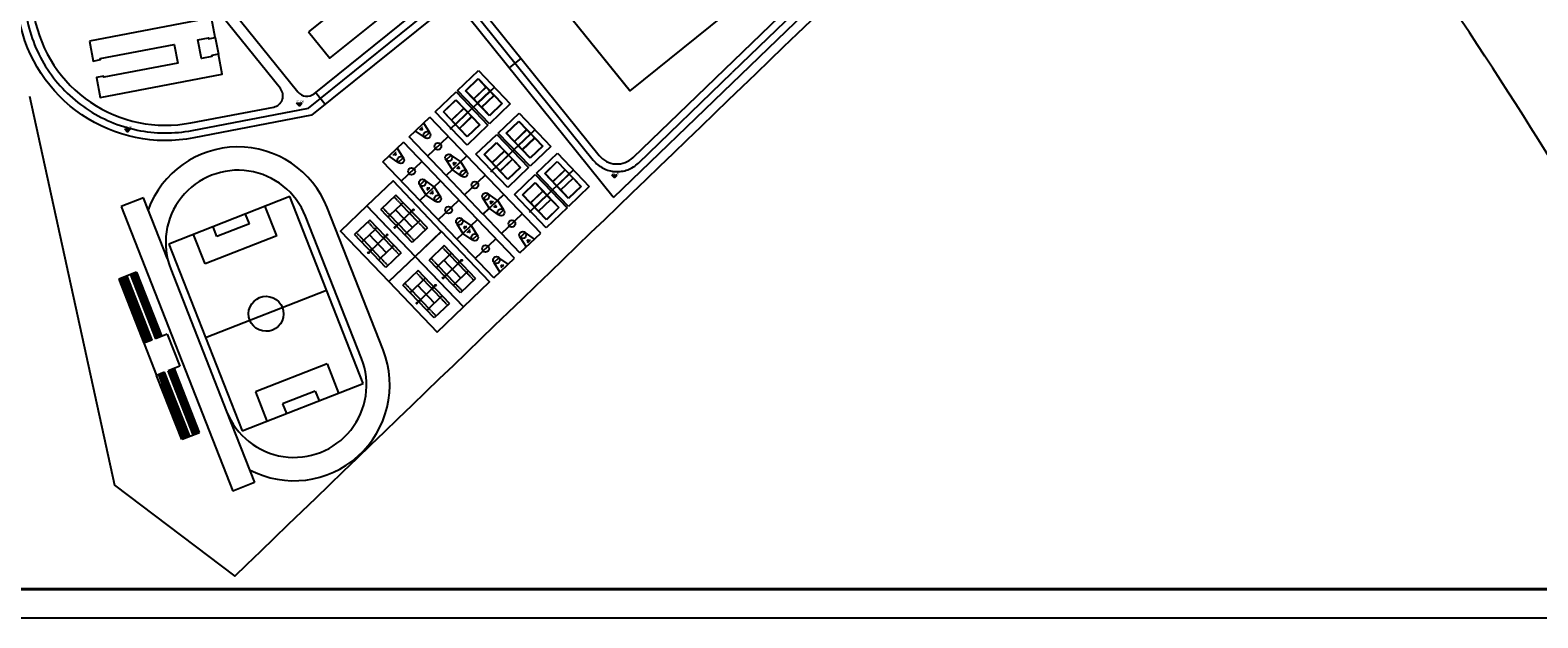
# Model space of a CAD drawing. Extents: x 38389316 to 38392219, y 2477539 to 2480586.
# Tile 21 of 44: x 38389714 to 38390503, y 2479219 to 2479526. Entities that reach past the tile are written whole.
import ezdxf

# ---------------------------------------------------------------- set-up
doc = ezdxf.new("R2010")
doc.units = 0
doc.header["$LTSCALE"] = 1000
doc.header["$MEASUREMENT"] = 0
doc.linetypes.add('CENTER2', pattern=[1.125, 0.75, -0.125, 0.125, -0.125])
doc.linetypes.add('DASH', pattern=[0.35, 0.25, -0.1])
doc.layers.get('0').update_dxf_attribs({"linetype": 'CONTINUOUS'})
for name, color, linetype in [('0-lunkuo', 8, 'CONTINUOUS'), ('DIM_ELEV', 8, 'CONTINUOUS'), ('PUB_TITLE', 4, 'CONTINUOUS'), ('u-road', 4, 'CONTINUOUS'), ('YD_地块界线', 7, 'CONTINUOUS'), ('建筑轮廓', 2, 'CONTINUOUS'), ('路中线', 7, 'CENTER2'), ('道路', 33, 'CONTINUOUS')]:
    doc.layers.add(name, color=color, linetype=linetype)
doc.styles.add('-宋体', font='txt', dxfattribs={"width": 0.8})
doc.styles.add('DIM_FONT', font='SIMPLEX', dxfattribs={"width": 0.7, "bigfont": 'GBCBIG'})
doc.styles.get("Standard").update_dxf_attribs({"font": 'GBENOR', "bigfont": 'GBCBIG'})

# ---------------------------------------------------------------- blocks, each defined once
blk = doc.blocks.new('A$C7A8B422E')
at = {"layer": '0-lunkuo'}
for p, q in [((0, 23279), (14585, 27187)), ((14585, 27187), (20823, 3908)), ((6238, 0), (0, 23279)), ((3674, 21157), (12464, 23513)), ((8359, 3674), (3674, 21157)), ((3797, 21087), (12393, 23390)), ((5324, 15388), (3797, 21087)), ((5324, 15388), (13920, 17691)), ((5350, 15291), (13946, 17595)), ((12393, 23390), (13920, 17691)), ((12464, 23513), (17149, 6029)), ((13946, 17595), (14697, 14794)), ((17804, 15574), (2229, 11401)), ((15724, 15017), (5099, 12170)), ((6100, 12490), (5350, 15291)), ((6100, 12490), (14697, 14794)), ((6126, 12393), (14723, 14697)), ((6877, 9592), (6126, 12393)), ((6877, 9592), (15473, 11896)), ((6903, 9496), (15499, 11799)), ((8430, 3797), (6903, 9496)), ((14723, 14697), (15473, 11896)), ((15499, 11799), (17026, 6100)), ((20823, 3908), (6238, 0)), ((17149, 6029), (8359, 3674)), ((17026, 6100), (8430, 3797))]:
    blk.add_line(p, q, dxfattribs=at)
at = {"layer": '0-lunkuo', "style": 'DIM_FONT', "width": 0.8, "flags": 9}
for tag in ['YSIZE', 'XSIZE']:
    blk.add_attdef(tag, (10503, 13650), '', height=0.5, rotation=105.000016, dxfattribs=at)
blk = doc.blocks.new('A$C4E7B5845')
at = {"layer": '0-lunkuo'}
for points in [[(27.73, 158.71), (15.43, 155.85)], [(15.43, 155.85), (51.63, 0)], [(103.57, 148.08), (37.34, 132.69)], [(80.62, 137.1), (79.38, 142.46)], [(93.83, 128.88), (90.09, 144.95)], [(127.33, 45.8), (103.57, 148.08)], [(54.55, 119.75), (50.82, 135.83)], [(62.78, 132.96), (61.53, 138.31)], [(80.62, 137.1), (62.78, 132.96)], [(128.3, 58.86), (110.2, 136.79)], [(140.18, 61.62), (122.08, 139.55)], [(140.18, 61.62), (122.08, 139.55)], [(37.34, 132.69), (61.09, 30.42)], [(93.83, 128.88), (54.55, 119.75)], [(18.48, 120.65), (8.74, 118.39)], [(8.74, 118.39), (16.88, 83.3)], [(9.71, 118.61), (10.84, 113.74)], [(10.05, 118.69), (11.18, 113.82)], [(10.39, 118.77), (11.52, 113.9)], [(10.73, 118.85), (11.86, 113.98)], [(11.07, 118.93), (12.21, 114.06)], [(11.42, 119.01), (12.55, 114.14)], [(11.76, 119.09), (12.89, 114.22)], [(12.1, 119.17), (13.23, 114.3)], [(12.44, 119.25), (13.57, 114.38)], [(12.78, 119.32), (13.91, 114.45)], [(13.12, 119.4), (21.27, 84.32)], [(15.07, 119.86), (23.22, 84.77)], [(15.41, 119.94), (16.54, 115.07)], [(15.75, 120.01), (16.88, 115.14)], [(16.09, 120.09), (17.22, 115.22)], [(16.43, 120.17), (17.56, 115.3)], [(16.77, 120.25), (17.9, 115.38)], [(17.11, 120.33), (18.24, 115.46)], [(17.45, 120.41), (18.59, 115.54)], [(17.8, 120.49), (18.93, 115.62)], [(18.14, 120.57), (19.27, 115.7)], [(18.48, 120.65), (26.63, 85.56)], [(18.48, 120.65), (26.63, 85.56)], [(36.37, 119.64), (54.47, 41.71)], [(10.1, 112.52), (20.96, 65.77)], [(14.25, 114.53), (10.84, 113.74)], [(10.84, 113.74), (16.73, 88.4)], [(11.52, 113.9), (17.41, 88.55)], [(12.2, 114.06), (18.09, 88.71)], [(12.89, 114.22), (18.77, 88.87)], [(13.57, 114.37), (19.45, 89.03)], [(19.61, 115.78), (16.2, 114.99)], [(16.88, 115.14), (22.77, 89.8)], [(17.56, 115.3), (23.45, 89.96)], [(18.24, 115.46), (24.13, 90.11)], [(18.93, 115.62), (24.81, 90.27)], [(49.21, 81.56), (115.45, 96.94)], [(20.14, 89.19), (16.73, 88.4)], [(16.73, 88.4), (17.86, 83.53)], [(17.07, 88.47), (18.2, 83.6)], [(17.41, 88.55), (18.54, 83.68)], [(17.75, 88.63), (18.88, 83.76)], [(18.09, 88.71), (19.22, 83.84)], [(18.43, 88.79), (19.56, 83.92)], [(18.77, 88.87), (19.9, 84)], [(19.11, 88.95), (20.24, 84.08)], [(19.45, 89.03), (20.59, 84.16)], [(19.8, 89.11), (20.93, 84.24)], [(25.49, 90.43), (22.08, 89.64)], [(22.43, 89.72), (23.56, 84.85)], [(22.77, 89.8), (23.9, 84.93)], [(23.11, 89.88), (24.24, 85.01)], [(23.45, 89.96), (24.58, 85.09)], [(23.79, 90.04), (24.92, 85.17)], [(24.13, 90.11), (25.26, 85.24)], [(24.47, 90.19), (25.6, 85.32)], [(24.81, 90.27), (25.94, 85.4)], [(25.15, 90.35), (26.28, 85.48)], [(21.27, 84.32), (16.88, 83.3)], [(29.55, 86.24), (23.22, 84.77)], [(29.55, 86.24), (33.62, 68.71)], [(29.08, 30.72), (20.95, 65.77)], [(25.34, 66.78), (20.96, 65.77)], [(21.93, 65.99), (23.06, 61.12)], [(22.27, 66.07), (23.4, 61.2)], [(22.61, 66.15), (23.74, 61.28)], [(22.95, 66.23), (24.08, 61.36)], [(23.29, 66.31), (24.42, 61.44)], [(23.63, 66.39), (24.76, 61.52)], [(23.97, 66.47), (25.1, 61.6)], [(24.31, 66.55), (25.44, 61.68)], [(24.65, 66.63), (25.79, 61.76)], [(25, 66.71), (26.13, 61.84)], [(33.46, 31.73), (25.34, 66.79)], [(33.62, 68.71), (27.28, 67.24)], [(35.41, 32.19), (27.28, 67.24)], [(27.63, 67.32), (28.76, 62.45)], [(27.97, 67.4), (29.1, 62.53)], [(28.31, 67.47), (29.44, 62.6)], [(31.82, 63.16), (28.41, 62.37)], [(28.65, 67.55), (29.78, 62.68)], [(28.99, 67.63), (30.12, 62.76)], [(29.33, 67.71), (30.46, 62.84)], [(29.67, 67.79), (30.8, 62.92)], [(30.01, 67.87), (31.14, 63)], [(30.35, 67.95), (31.48, 63.08)], [(38.82, 32.98), (30.69, 68.03)], [(26.47, 61.92), (23.06, 61.13)], [(30.05, 30.94), (23.06, 61.13)], [(29.61, 35.97), (23.74, 61.28)], [(30.29, 36.13), (24.42, 61.44)], [(30.97, 36.29), (25.1, 61.6)], [(31.65, 36.45), (25.78, 61.76)], [(34.96, 37.22), (29.1, 62.53)], [(35.65, 37.37), (29.78, 62.68)], [(36.33, 37.53), (30.46, 62.84)], [(37.01, 37.69), (31.14, 63)], [(110.12, 58.74), (70.84, 49.62)], [(110.12, 58.74), (113.85, 42.67)], [(70.84, 49.62), (74.57, 33.55)], [(61.09, 30.42), (127.33, 45.8)], [(101.89, 45.54), (84.04, 41.39)], [(84.04, 41.39), (85.29, 36.04)], [(101.89, 45.54), (103.13, 40.18)], [(32.33, 36.61), (28.92, 35.82)], [(29.27, 35.89), (30.4, 31.02)], [(29.37, 30.79), (38.82, 32.98)], [(29.61, 35.97), (30.74, 31.1)], [(29.95, 36.05), (31.08, 31.18)], [(30.29, 36.13), (31.42, 31.26)], [(30.63, 36.21), (31.76, 31.34)], [(30.97, 36.29), (32.1, 31.42)], [(31.31, 36.37), (32.44, 31.5)], [(31.65, 36.45), (32.78, 31.58)], [(31.99, 36.53), (33.13, 31.65)], [(37.69, 37.85), (34.28, 37.06)], [(34.62, 37.14), (35.76, 32.27)], [(34.96, 37.22), (36.1, 32.34)], [(35.31, 37.29), (36.44, 32.42)], [(35.65, 37.37), (36.78, 32.5)], [(35.99, 37.45), (37.12, 32.58)], [(36.33, 37.53), (37.46, 32.66)], [(36.67, 37.61), (37.8, 32.74)], [(37.01, 37.69), (38.14, 32.82)], [(37.35, 37.77), (38.48, 32.9)], [(63.51, 2.76), (51.63, 0)]]:
    blk.add_lwpolyline(points, dxfattribs=at)
at = {"layer": '0-lunkuo', "linetype": 'DASH'}
for points in [[(35.5, 125.22), (27.73, 158.71)], [(29.41, 151.48), (27.73, 158.71)], [(54.47, 41.71), (63.51, 2.76)]]:
    blk.add_lwpolyline(points, dxfattribs=at)
at = {"layer": '0-lunkuo'}
for centre, major_axis, start_param, end_param in [((73.28, 128.21), (26.5, 42.52), 5.497979, 7.913906), ((73.28, 128.21), (20.05, 32.16), 5.497979, 8.639572), ((91.38, 50.29), (-32.16, 20.05), 0.78559, 3.927183), ((91.38, 50.29), (26.5, 42.52), 3.069273, 5.497979)]:
    blk.add_ellipse(centre, major_axis=major_axis, ratio=1, start_param=start_param, end_param=end_param, dxfattribs=at)
blk.add_ellipse((82.33, 89.25), major_axis=(-7.77, 4.84), ratio=1, dxfattribs=at)
blk = doc.blocks.new('_J1DYT')
at = {"layer": '0-lunkuo'}
for p, q in [((0, 0), (0, 1500)), ((2800, 1500), (0, 1500)), ((0, 1050), (580, 930)), ((130, 840), (120, 840)), ((120, 660), (120, 840)), ((130, 660), (130, 840)), ((580, 570), (580, 930)), ((1400, 0), (1400, 1500)), ((2800, 1050), (2220, 930)), ((2220, 570), (2220, 930)), ((2670, 840), (2680, 840)), ((2670, 660), (2670, 840)), ((2680, 660), (2680, 840)), ((2800, 0), (2800, 1500)), ((580, 570), (0, 450)), ((130, 660), (120, 660)), ((148, 755), (130, 755)), ((148, 750), (130, 750)), ((148, 745), (130, 745)), ((2220, 570), (2800, 450)), ((2652, 755), (2670, 755)), ((2652, 750), (2670, 750)), ((2652, 745), (2670, 745)), ((2670, 660), (2680, 660)), ((2800, 0), (0, 0))]:
    blk.add_line(p, q, dxfattribs=at)
for centre, radius in [((580, 750), 180), ((1400, 750), 180), ((2220, 750), 180), ((178, 750), 30), ((2622, 750), 30)]:
    blk.add_circle(centre, radius, dxfattribs=at)
at = {"layer": '0-lunkuo', "flags": 9}
for tag in ['XSIZE', 'YSIZE']:
    blk.add_attdef(tag, (0, 0), '', height=0.5, rotation=0, dxfattribs=at)
blk = doc.blocks.new('hyvahavb')
at = {"layer": 'DIM_ELEV'}
blk.add_hatch(color=8, dxfattribs=at).paths.add_polyline_path([(-173.2, -4360.8), (-182.2, -4351.8), (-164.2, -4351.8)])
at = {"layer": 'DIM_ELEV', "color": 8}
for p, q in [((-173.2, -4360.8), (-182.2, -4351.8)), ((-182.2, -4351.8), (-164.2, -4351.8)), ((-173.2, -4360.8), (-164.2, -4351.8))]:
    blk.add_line(p, q, dxfattribs=at)
blk = doc.blocks.new('$plan$00002337')
at = {"layer": '0-lunkuo'}
for p, q in [((-11885, -5485), (-11885, 5485)), ((-11885, 5485), (11885, 5485)), ((-6400, 4115), (-6400, 5485)), ((-6400, -4115), (-6400, 4115)), ((-6400, 4115), (6400, 4115)), ((-6400, 0), (6400, 0)), ((0, -6417), (0, 6417)), ((6400, 4115), (6400, 5485)), ((6400, -4115), (6400, 4115)), ((11885, -5485), (11885, 5485)), ((-11885, -5485), (11885, -5485)), ((-6400, -4115), (6400, -4115)), ((-6400, -5485), (-6400, -4115)), ((6400, -5485), (6400, -4115))]:
    blk.add_line(p, q, dxfattribs=at)
at = {"layer": '0-lunkuo', "linetype": 'DASH'}
for p, q in [((-11885, 4115), (-6400, 4115)), ((6400, 4115), (11885, 4115)), ((-11885, -4115), (-6400, -4115)), ((6400, -4115), (11885, -4115))]:
    blk.add_line(p, q, dxfattribs=at)
at = {"layer": '0-lunkuo'}
blk.add_lwpolyline([(-18285, 9485), (-18285, -9485), (18285, -9485), (18285, 9485)], close=True, dxfattribs=at)
for centre in [(0, 6737), (0, 5180), (0, -5165), (0, -6722)]:
    blk.add_circle(centre, 305, dxfattribs=at)
blk = doc.blocks.new('202210211F')
at = {"layer": 'u-road', "color": 8, "flags": 128}
for points in [[(38392468.13, 2481959.71), (38392612.94, 2481779.84, -0.388285), (38392611.41, 2481755.59), (38392420.89, 2481571.89)], [(38392201.18, 2481555.44), (38392139.45, 2481543.6, -0.414214), (38392048.16, 2481605.52), (38392007.27, 2481818.8)], [(38392015.13, 2481820.31), (38392056.02, 2481607.03, 0.414214), (38392137.95, 2481551.46), (38392181.31, 2481559.77, 0.565674), (38392184.85, 2481569.43), (38392133.44, 2481633.29)], [(38392351.68, 2481534.43, 0.440628), (38392369.36, 2481533.32), (38392536.89, 2481694.85, 0.38828), (38392537.91, 2481711.01), (38392537.91, 2481711.01), (38392489.01, 2481771.76, 0.414215), (38392472.14, 2481773.58), (38392472.14, 2481773.58), (38392291.58, 2481628.22, 0.414212), (38392289.76, 2481611.35), (38392351.68, 2481534.43)], [(38392272.49, 2481623.12, 0.033621), (38392272.49, 2481623.12), (38392272.49, 2481623.12, -0.504687), (38392272.49, 2481623.12), (38392328.16, 2481667.94, 0.414213), (38392329.98, 2481684.81), (38392302.36, 2481719.11, 0.368087), (38392294.72, 2481720.57), (38392147.38, 2481636.63, 0.461894), (38392145.68, 2481627.66), (38392194, 2481567.63, 0.414215), (38392202.44, 2481566.72), (38392272.49, 2481623.12)], [(38392359.01, 2481512.57), (38392283.53, 2481606.33, 0.414215), (38392266.65, 2481608.15), (38392201.18, 2481555.44)]]:
    blk.add_lwpolyline(points, format="xyb", dxfattribs=at)
for points in [[(38392310.76, 2481585.26), (38392304.53, 2481580.24)], [(38392359.16, 2481512.38), (38392421.4, 2481572.39)], [(38392208.23, 2481561.12), (38392203.22, 2481567.35)]]:
    blk.add_lwpolyline(points, dxfattribs=at)
at = {"layer": 'YD_地块界线', "color": 8, "flags": 128}
blk.add_lwpolyline([(38392053.59, 2481565.46), (38392097.95, 2481361.93), (38392160.99, 2481314.32), (38392167.32, 2481320.45), (38392174.53, 2481327.41), (38392181.73, 2481334.36), (38392188.93, 2481341.31), (38392196.13, 2481348.25), (38392203.33, 2481355.19), (38392210.53, 2481362.13), (38392217.73, 2481369.07), (38392224.93, 2481376.02), (38392232.13, 2481382.96), (38392239.33, 2481389.9), (38392246.53, 2481396.84), (38392253.73, 2481403.78), (38392260.93, 2481410.73), (38392268.13, 2481417.67), (38392275.33, 2481424.61), (38392282.53, 2481431.55), (38392289.73, 2481438.49), (38392296.93, 2481445.44), (38392304.13, 2481452.38), (38392311.33, 2481459.32), (38392318.53, 2481466.26), (38392325.73, 2481473.2), (38392332.93, 2481480.15), (38392340.13, 2481487.09), (38392347.33, 2481494.03), (38392354.53, 2481500.97), (38392361.73, 2481507.91), (38392368.93, 2481514.85), (38392376.13, 2481521.8), (38392383.33, 2481528.74), (38392390.53, 2481535.68), (38392397.73, 2481542.62), (38392404.93, 2481549.56), (38392412.13, 2481556.51), (38392419.33, 2481563.45), (38392426.53, 2481570.39), (38392433.73, 2481577.33), (38392440.93, 2481584.27), (38392448.13, 2481591.22), (38392455.33, 2481598.16), (38392462.53, 2481605.1)], dxfattribs=at)
at = {"layer": '建筑轮廓', "color": 8, "flags": 128}
for points in [[(38392339.25, 2481642.2), (38392320.47, 2481627.09), (38392367.82, 2481568.28), (38392444.78, 2481630.24), (38392397.43, 2481689.05), (38392378.66, 2481673.93)], [(38392150.78, 2481596.07), (38392152.43, 2481587.43)]]:
    blk.add_lwpolyline(points, dxfattribs=at)
for points in [[(38392199.46, 2481599.12), (38392210.63, 2481585.25), (38392261.26, 2481626.02), (38392250.09, 2481639.88), (38392227.5, 2481621.7), (38392231.27, 2481617.02), (38392225.81, 2481612.63), (38392222.05, 2481617.31)], [(38392084.94, 2481594.25), (38392086.94, 2481583.83), (38392090.67, 2481584.55), (38392090.56, 2481585.14), (38392129.25, 2481592.56), (38392131.14, 2481582.74), (38392092.44, 2481575.32), (38392092.33, 2481575.91), (38392088.6, 2481575.19), (38392090.59, 2481564.78), (38392154.43, 2481577.02), (38392152.43, 2481587.43), (38392148.9, 2481586.75), (38392149.01, 2481586.16), (38392143.51, 2481585.11), (38392141.63, 2481594.93), (38392147.13, 2481595.99), (38392147.24, 2481595.4), (38392150.78, 2481596.07), (38392148.78, 2481606.48)]]:
    blk.add_lwpolyline(points, close=True, dxfattribs=at)
at = {"layer": '路中线', "color": 8, "ltscale": 20, "flags": 128}
blk.add_lwpolyline([(38392932.22, 2481388.11, 0.047578), (38392670.98, 2481784.46), (38391967.67, 2482658.06)], format="xyb", dxfattribs=at)
at = {"layer": '路中线', "color": 8, "linetype": 'DASH', "ltscale": 4, "flags": 128}
for points in [[(38392465.01, 2481957.2), (38392608.68, 2481778.75, -0.388284), (38392607.32, 2481757.2), (38392421.26, 2481577.81)], [(38392069.56, 2481929.4), (38392036.17, 2481923, 0.414214), (38392001.24, 2481871.5), (38392052.09, 2481606.27, 0.414214), (38392138.7, 2481547.53), (38392199.45, 2481559.18)], [(38392276.61, 2481621.3), (38392348.56, 2481531.92, 0.440628), (38392372.13, 2481530.44), (38392421.26, 2481577.81)]]:
    blk.add_lwpolyline(points, format="xyb", dxfattribs=at)
blk.add_lwpolyline([(38392199.45, 2481559.18), (38392555, 2481845.43)], dxfattribs=at)
at = {"layer": '道路', "color": 8, "flags": 128}
blk.add_lwpolyline([(38392320.47, 2481627.09), (38392367.51, 2481568.67)], dxfattribs=at)
at = {"layer": '0-lunkuo', "color": 8}
for name, p, xscale, yscale, zscale, rotation in [('A$C7A8B422E', (38392288.69, 2481548, 0), 0.0009999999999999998, 0.0009999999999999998, 0.0009999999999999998, 28.72364070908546), ('A$C7A8B422E', (38392277.05, 2481536.88, 0), 0.0009999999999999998, 0.0009999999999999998, 0.0009999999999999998, 28.72364070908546), ('A$C7A8B422E', (38392309.97, 2481525.75, 0), 0.0009999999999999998, 0.0009999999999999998, 0.0009999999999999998, 28.72364070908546), ('_J1DYT', (38392252.13, 2481544.16), 0.01, 0.01, 0.01, 313.7236406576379), ('A$C7A8B422E', (38392298.34, 2481514.62, 0), 0.0009999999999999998, 0.0009999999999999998, 0.0009999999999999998, 28.72364070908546), ('_J1DYT', (38392238.4, 2481531.03), 0.01, 0.01, 0.01, 313.7236406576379), ('_J1DYT', (38392271.48, 2481523.92), 0.01, 0.01, 0.01, 313.7236406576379), ('A$C7A8B422E', (38392330.09, 2481504.72, 0), 0.0009999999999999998, 0.0009999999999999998, 0.0009999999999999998, 28.72364070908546), ('A$C7A8B422E', (38392318.45, 2481493.59, 0), 0.0009999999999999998, 0.0009999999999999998, 0.0009999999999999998, 28.72364070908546), ('$plan$00002337', (38392249.54, 2481501.35), 0.000999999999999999, 0.000999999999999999, 0.000999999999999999, 133.7236406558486), ('_J1DYT', (38392257.75, 2481510.79), 0.01, 0.01, 0.01, 313.7236406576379), ('_J1DYT', (38392290.84, 2481503.69), 0.01, 0.01, 0.01, 313.7236406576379), ('$plan$00002337', (38392235.83, 2481488.24), 0.000999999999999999, 0.000999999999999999, 0.000999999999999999, 133.7236406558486), ('_J1DYT', (38392277.11, 2481490.56), 0.01, 0.01, 0.01, 313.7236406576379), ('$plan$00002337', (38392274.82, 2481474.93), 0.000999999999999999, 0.000999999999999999, 0.000999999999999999, 133.7236406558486), ('$plan$00002337', (38392261.11, 2481461.81), 0.000999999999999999, 0.000999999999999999, 0.000999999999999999, 133.7236406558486)]:
    blk.add_blockref(name, p, dxfattribs=dict(at, xscale=xscale, yscale=yscale, zscale=zscale, rotation=rotation))
at = {"layer": '0-lunkuo', "color": 8, "rotation": 8.389130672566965}
blk.add_blockref('A$C4E7B5845', (38392108.9, 2481351.26), dxfattribs=at)
at = {"layer": 'DIM_ELEV', "color": 8, "xscale": 0.16, "yscale": 0.16, "zscale": 0.16}
for p in [(38392222.49, 2482258.01), (38392132.56, 2482244.42), (38392387.38, 2482220.41)]:
    blk.add_blockref('hyvahavb', p, dxfattribs=at)
at = {"layer": 'DIM_ELEV', "color": 8, "style": '-宋体', "width": 0.8}
for s, p in [('21.00', (38392193.18, 2481562.12)), ('21.00', (38392103.24, 2481548.53)), ('16.00', (38392358.06, 2481524.53))]:
    blk.add_text(s, height=1.2, dxfattribs=at).set_placement(p)

msp = doc.modelspace()

# ---------------------------------------------------------------- linework, layer by layer
at = {"layer": 'PUB_TITLE'}
msp.add_lwpolyline([(38389315.97, 2479218.81), (38391099.47, 2479218.81), (38391099.47, 2480480.31), (38389315.97, 2480480.31)], close=True, dxfattribs=at)
at = {"layer": 'PUB_TITLE', "const_width": 1.5}
msp.add_lwpolyline([(38389353.47, 2479233.81), (38391084.47, 2479233.81), (38391084.47, 2480465.31), (38389353.47, 2480465.31)], close=True, dxfattribs=at)

# ---------------------------------------------------------------- block references
msp.add_blockref('202210211F', (-2339.44, -2073.7))

doc.saveas('drawing.dxf')
